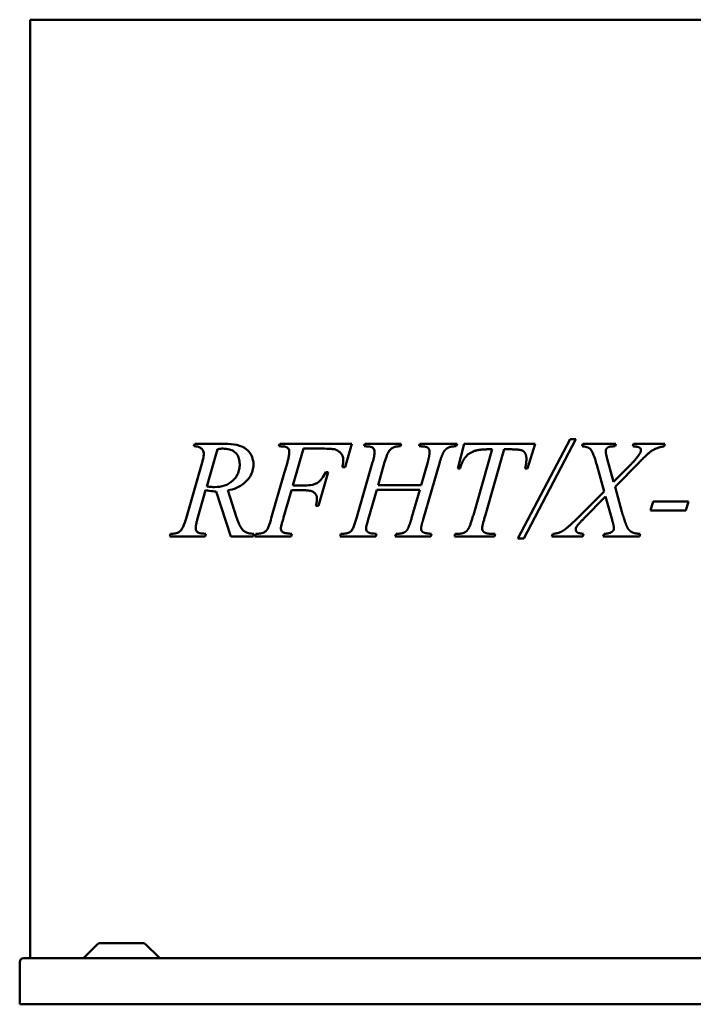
# Model space of a CAD drawing. Header units: millimetres. Extents: x 308 to 952, y 179 to 712.
# Tile 1 of 2: x 308 to 672, y 179 to 712. Entities that reach past the tile are written whole.
import ezdxf

# ---------------------------------------------------------------- set-up
doc = ezdxf.new("R2010")
doc.units = ezdxf.units.MM
doc.header["$LTSCALE"] = 3
doc.layers.add('Widoczne (ISO)', color=7, linetype='Continuous', lineweight=50)

msp = doc.modelspace()

# ---------------------------------------------------------------- linework, layer by layer
at = {"layer": 'Widoczne (ISO)'}
for p, q in [((313.92, 711.5), (313.92, 204.5)), ((313.92, 711.5), (338.23, 711.5)), ((450.83, 711.5), (338.23, 711.5)), ((450.83, 711.5), (509.52, 711.5)), ((667.03, 711.5), (509.52, 711.5)), ((667.03, 711.5), (725.72, 711.5)), ((577.31, 431.2), (605.53, 484.8)), ((608.64, 484.8), (580.53, 431.2)), ((605.53, 484.8), (608.64, 484.8)), ((402.35, 481), (402.8, 482.35)), ((402.8, 482.35), (419.09, 482.35)), ((415.13, 479.45), (409.33, 459.31)), ((448.26, 481), (448.71, 482.35)), ((448.71, 482.35), (450.83, 482.35)), ((487.68, 482.35), (450.83, 482.35)), ((455.82, 459.84), (461.54, 479.73)), ((461.54, 479.73), (471.63, 479.73)), ((484, 469.72), (487.68, 482.35)), ((494.71, 482.35), (494.26, 481)), ((509.52, 482.35), (494.71, 482.35)), ((509.52, 482.35), (514.4, 482.35)), ((514.4, 482.35), (514.03, 481)), ((524.04, 481), (524.41, 482.35)), ((524.41, 482.35), (544.5, 482.35)), ((544.5, 482.35), (544.05, 481)), ((544.83, 469.07), (548.34, 482.35)), ((548.34, 482.35), (586.74, 482.35)), ((553.29, 443.87), (563.5, 479.36)), ((569.87, 479.36), (559.9, 444.03)), ((563.5, 479.36), (560.64, 479.36)), ((574, 479.36), (569.87, 479.36)), ((586.74, 482.35), (582.62, 469.07)), ((612.03, 481), (612.4, 482.35)), ((612.4, 482.35), (630.33, 482.35)), ((630.33, 482.35), (629.88, 481)), ((639.44, 481), (639.85, 482.35)), ((639.85, 482.35), (656.76, 482.35)), ((656.76, 482.35), (656.35, 481)), ((625.63, 474.14), (629.06, 461.8)), ((398.14, 442.07), (406.8, 472.3)), ((452.84, 472.3), (450.83, 465.3)), ((482.62, 469.72), (484, 469.72)), ((498.91, 472.42), (490.21, 442.19)), ((501.82, 460.04), (505.37, 472.46)), ((525.06, 460.04), (528.65, 472.42)), ((535.15, 472.42), (526.2, 441.46)), ((546.18, 469.07), (544.83, 469.07)), ((582.62, 469.07), (581.27, 469.07)), ((623.91, 456.65), (619.91, 471.07)), ((629.06, 461.8), (636.86, 469.64)), ((642.83, 472.26), (629.92, 459.1)), ((444.18, 442.15), (450.83, 465.3)), ((469.75, 448.85), (474.94, 467.03)), ((474.94, 467.03), (473.55, 467.03)), ((462.44, 459.84), (455.82, 459.84)), ((509.52, 460.04), (501.82, 460.04)), ((509.52, 460.04), (525.06, 460.04)), ((629.92, 459.1), (633.51, 445.62)), ((408.68, 457.22), (404.18, 441.33)), ((422.32, 432.35), (414.36, 456.65)), ((420.65, 457.22), (425.43, 442.56)), ((450.83, 442.51), (455.08, 457.22)), ((455.08, 457.22), (461.78, 457.22)), ((496.46, 441.46), (501.08, 457.51)), ((501.08, 457.51), (509.52, 457.51)), ((524.41, 457.51), (509.52, 457.51)), ((519.95, 442.19), (524.41, 457.51)), ((609.37, 442.03), (623.91, 456.65)), ((624.73, 453.92), (613.05, 442.03)), ((628.24, 441.29), (624.73, 453.92)), ((468.28, 448.85), (469.75, 448.85)), ((648.96, 446.28), (650.47, 451.18)), ((650.47, 451.18), (667.03, 451.18)), ((669.58, 451.18), (667.03, 451.18)), ((668.07, 446.28), (669.58, 451.18)), ((450.83, 442.51), (450.51, 441.42)), ((667.03, 446.28), (648.96, 446.28)), ((667.03, 446.28), (668.07, 446.28)), ((389.36, 432.35), (389.76, 433.69)), ((408.47, 432.35), (389.36, 432.35)), ((408.84, 433.69), (408.47, 432.35)), ((434.29, 432.35), (422.32, 432.35)), ((434.7, 433.69), (434.29, 432.35)), ((435.31, 432.35), (435.8, 433.69)), ((450.83, 432.35), (435.31, 432.35)), ((450.83, 432.35), (454.88, 432.35)), ((454.88, 432.35), (455.33, 433.69)), ((481.8, 433.69), (481.35, 432.35)), ((481.35, 432.35), (500.71, 432.35)), ((500.71, 432.35), (501, 433.69)), ((511.13, 432.35), (511.62, 433.69)), ((530.33, 432.35), (511.13, 432.35)), ((530.74, 433.69), (530.33, 432.35)), ((543.11, 432.35), (543.52, 433.69)), ((564.64, 432.35), (543.11, 432.35)), ((543.52, 433.69), (544.5, 433.69)), ((563.38, 433.69), (565.05, 433.69)), ((565.05, 433.69), (564.64, 432.35)), ((580.53, 431.2), (577.31, 431.2)), ((595.77, 432.35), (596.18, 433.69)), ((612.4, 432.35), (595.77, 432.35)), ((612.76, 433.69), (612.4, 432.35)), ((623.47, 432.35), (623.87, 433.69)), ((643.07, 432.35), (623.47, 432.35)), ((643.48, 433.69), (643.07, 432.35)), ((350.31, 212.06), (343.19, 204.94)), ((351.37, 212.5), (375.17, 212.5)), ((376.23, 212.06), (383.36, 204.94)), ((308.27, 179.5), (308.27, 202.2)), ((310.57, 204.5), (865.97, 204.5)), ((868.27, 179.5), (308.27, 179.5))]:
    msp.add_line(p, q, dxfattribs=at)
for centre, radius, start, end in [((351.37, 211), 1.5, 90, 135), ((375.17, 211), 1.5, 45, 90), ((310.57, 202.2), 2.3, 90, 180), ((342.13, 206), 1.5, 270, 315), ((384.42, 206), 1.5, 225, 270)]:
    msp.add_arc(centre, radius, start, end, dxfattribs=at)
for points, knots in [([(407.7, 477), (407.7, 477.35), (407.65, 477.7), (407.46, 478.36), (407.31, 478.65), (406.82, 479.42), (406.42, 479.76), (405.84, 480.25), (405.34, 480.5), (404.04, 480.93), (403.17, 481.01), (402.35, 481)], [0, 0, 0, 0, 0.107207, 0.107207, 0.214345, 0.214345, 0.420726, 0.420726, 1.078452, 1.078452, 2.129294, 2.129294, 2.129294, 2.129294]), ([(417.91, 479.73), (417.6, 479.73), (417.28, 479.72), (416.36, 479.64), (415.74, 479.55), (415.13, 479.45)], [0, 0, 0, 0, 0.1325161, 0.1325161, 0.3910583, 0.3910583, 0.3910583, 0.3910583]), ([(427.1, 471.28), (427.1, 472.34), (426.98, 473.39), (426.47, 475.16), (426.14, 475.85), (425.43, 476.9), (424.95, 477.52), (423.35, 478.68), (422.44, 479.06), (420.36, 479.62), (419.11, 479.73), (417.91, 479.73)], [0, 0, 0, 0, 0.319618, 0.319618, 0.572847, 0.572847, 0.756491, 0.756491, 0.947906, 0.947906, 1.19799, 1.19799, 1.19799, 1.19799]), ([(419.09, 482.35), (421.21, 482.35), (423.47, 482.19), (427.46, 481.29), (429.33, 480.57), (431.22, 479.01), (432.41, 478.01), (433.73, 475.55), (434.05, 474.7), (434.45, 472.9), (434.54, 472.02), (434.54, 471.11)], [0, 0, 0, 0, 0.895569, 0.895569, 1.71249, 1.71249, 1.940949, 1.940949, 2.046969, 2.046969, 2.144824, 2.144824, 2.144824, 2.144824]), ([(453.9, 478.02), (453.9, 478.34), (453.86, 478.65), (453.66, 479.28), (453.52, 479.52), (453.24, 479.92), (453.04, 480.11), (452.62, 480.41), (452.3, 480.6), (451.52, 480.81), (451.14, 480.86), (450.83, 480.9)], [0, 0, 0, 0, 0.0965001, 0.0965001, 0.2032923, 0.2032923, 0.363884, 0.363884, 0.5137558, 0.5137558, 0.6160786, 0.6160786, 0.6160786, 0.6160786]), ([(478.24, 479.36), (477.63, 479.51), (476.72, 479.58), (475.01, 479.7), (473.45, 479.73), (471.63, 479.73)], [0, 0, 0, 0, 0.2032312, 0.2032312, 0.7333205, 0.7333205, 0.7333205, 0.7333205]), ([(483.02, 473.48), (483.02, 474.29), (482.91, 475.1), (482.41, 476.4), (482.11, 476.89), (481.53, 477.52), (481.11, 477.96), (479.75, 478.84), (479.01, 479.15), (478.24, 479.36)], [0, 0, 0, 0, 0.2421883, 0.2421883, 0.42172, 0.42172, 0.5048234, 0.5048234, 0.5884356, 0.5884356, 0.5884356, 0.5884356]), ([(499.98, 478.02), (499.98, 478.41), (499.91, 478.81), (499.66, 479.42), (499.5, 479.72), (499.01, 480.21), (498.74, 480.38), (498.06, 480.71), (497.63, 480.81), (496.23, 480.96), (495.32, 481), (494.26, 481)], [0, 0, 0, 0, 0.1195275, 0.1195275, 0.2008682, 0.2008682, 0.2693951, 0.2693951, 0.3636708, 0.3636708, 0.4613656, 0.4613656, 0.4613656, 0.4613656]), ([(509.52, 480.05), (509.17, 479.85), (508.84, 479.62), (508.27, 479.12), (508.03, 478.85), (507.82, 478.55)], [0, 0, 0, 0, 0.1193359, 0.1193359, 0.2289607, 0.2289607, 0.2289607, 0.2289607]), ([(406.8, 472.3), (406.98, 472.9), (407.15, 473.53), (407.42, 474.68), (407.53, 475.25), (407.66, 476.18), (407.7, 476.6), (407.7, 477)], [0, 0, 0, 0, 0.1960139, 0.1960139, 0.36348, 0.36348, 0.4820677, 0.4820677, 0.4820677, 0.4820677]), ([(452.84, 472.3), (453.04, 472.99), (453.23, 473.7), (453.55, 475.09), (453.69, 475.8), (453.85, 476.99), (453.9, 477.51), (453.9, 478.02)], [0, 0, 0, 0, 0.2232365, 0.2232365, 0.4346557, 0.4346557, 0.585783, 0.585783, 0.585783, 0.585783]), ([(482.62, 469.72), (482.73, 470.38), (482.84, 471.07), (482.98, 472.3), (483.02, 472.91), (483.02, 473.48)], [0, 0, 0, 0, 0.2005868, 0.2005868, 0.3725453, 0.3725453, 0.3725453, 0.3725453]), ([(498.91, 472.42), (499.2, 473.42), (499.49, 474.51), (499.84, 476.31), (499.98, 477.22), (499.98, 478.02)], [0, 0, 0, 0, 0.3135996, 0.3135996, 0.5500829, 0.5500829, 0.5500829, 0.5500829]), ([(507.82, 478.55), (507.39, 477.91), (506.99, 477.05), (506.18, 475.03), (505.74, 473.68), (505.37, 472.46)], [0, 0, 0, 0, 0.2291364, 0.2291364, 0.5552129, 0.5552129, 0.5552129, 0.5552129]), ([(413.5, 458.98), (415.29, 458.98), (417.13, 459.2), (420.49, 460.31), (422.05, 461.17), (424.13, 463.17), (425.13, 464.28), (426.32, 466.69), (426.63, 467.6), (427.02, 469.46), (427.1, 470.36), (427.1, 471.28)], [0, 0, 0, 0, 0.759667, 0.759667, 1.464816, 1.464816, 1.825006, 1.825006, 2.01701, 2.01701, 2.188955, 2.188955, 2.188955, 2.188955]), ([(434.54, 471.11), (434.54, 469.97), (434.38, 468.88), (433.75, 466.7), (433.28, 465.68), (432, 463.6), (430.99, 462.34), (428.38, 460.05), (426.9, 459.18), (423.84, 457.9), (422.24, 457.49), (420.65, 457.22)], [0, 0, 0, 0, 0.342065, 0.342065, 0.705165, 0.705165, 1.167414, 1.167414, 1.661713, 1.661713, 2.161459, 2.161459, 2.161459, 2.161459]), ([(462.44, 459.84), (463.71, 459.84), (465.1, 459.92), (468.01, 460.55), (468.89, 461.09), (470.12, 461.98), (470.8, 462.75), (472.19, 464.59), (472.92, 465.83), (473.55, 467.03)], [0, 0, 0, 0, 0.465093, 0.465093, 1.046564, 1.046564, 1.982915, 1.982915, 3.258637, 3.258637, 3.258637, 3.258637]), ([(409.33, 459.31), (409.78, 459.25), (410.23, 459.19), (411.6, 459.05), (412.57, 458.98), (413.5, 458.98)], [0, 0, 0, 0, 0.1909538, 0.1909538, 0.5847846, 0.5847846, 0.5847846, 0.5847846]), ([(414.36, 456.65), (413.78, 456.64), (413.2, 456.66), (411.31, 456.77), (409.99, 456.95), (408.68, 457.22)], [0, 0, 0, 0, 0.2443945, 0.2443945, 0.8057891, 0.8057891, 0.8057891, 0.8057891]), ([(468.85, 452.49), (468.85, 453.1), (468.77, 453.71), (468.4, 454.74), (468.17, 455.14), (467.42, 456.03), (466.95, 456.29), (466.21, 456.67), (465.58, 456.85), (463.96, 457.17), (462.81, 457.22), (461.78, 457.22)], [0, 0, 0, 0, 0.184606, 0.184606, 0.3322, 0.3322, 0.555983, 0.555983, 1.183204, 1.183204, 2.312661, 2.312661, 2.312661, 2.312661]), ([(468.28, 448.85), (468.43, 449.42), (468.56, 450.02), (468.77, 451.21), (468.85, 451.87), (468.85, 452.49)], [0, 0, 0, 0, 0.1798538, 0.1798538, 0.3642345, 0.3642345, 0.3642345, 0.3642345]), ([(395.65, 435.94), (395.97, 436.42), (396.27, 437), (397.14, 438.92), (397.7, 440.59), (398.14, 442.07)], [0, 0, 0, 0, 0.2003644, 0.2003644, 0.6854062, 0.6854062, 0.6854062, 0.6854062]), ([(425.43, 442.56), (426.12, 440.48), (426.95, 438.39), (428.52, 435.91), (429.05, 435.41), (430.29, 434.58), (431.11, 434.28), (432.8, 433.86), (433.77, 433.74), (434.7, 433.69)], [0, 0, 0, 0, 0.690987, 0.690987, 1.1541, 1.1541, 1.776365, 1.776365, 2.51041, 2.51041, 2.51041, 2.51041]), ([(441.81, 435.9), (442.1, 436.34), (442.39, 436.93), (443.21, 438.9), (443.76, 440.68), (444.18, 442.15)], [0, 0, 0, 0, 0.1816276, 0.1816276, 0.6006534, 0.6006534, 0.6006534, 0.6006534]), ([(487.84, 435.9), (488.19, 436.44), (488.53, 437.21), (489.32, 439.24), (489.82, 440.84), (490.21, 442.19)], [0, 0, 0, 0, 0.1941798, 0.1941798, 0.5519249, 0.5519249, 0.5519249, 0.5519249]), ([(404.18, 441.33), (404.01, 440.77), (403.84, 440.19), (403.58, 439.1), (403.48, 438.57), (403.36, 437.64), (403.33, 437.21), (403.33, 436.8)], [0, 0, 0, 0, 0.1840836, 0.1840836, 0.3449241, 0.3449241, 0.469475, 0.469475, 0.469475, 0.469475]), ([(403.33, 436.8), (403.33, 436.49), (403.36, 436.19), (403.53, 435.64), (403.63, 435.41), (403.95, 434.94), (404.16, 434.73), (404.39, 434.55)], [0, 0, 0, 0, 0.0933931, 0.0933931, 0.1769375, 0.1769375, 0.2867468, 0.2867468, 0.2867468, 0.2867468]), ([(450.51, 441.42), (450.31, 440.79), (450.1, 440.12), (449.75, 438.89), (449.57, 438.2), (449.38, 437.19), (449.32, 436.81), (449.32, 436.51)], [0, 0, 0, 0, 0.2068322, 0.2068322, 0.3964417, 0.3964417, 0.5172767, 0.5172767, 0.5172767, 0.5172767]), ([(449.32, 436.51), (449.32, 436.27), (449.35, 436.04), (449.48, 435.61), (449.57, 435.42), (449.82, 435.05), (450, 434.87), (450.34, 434.61), (450.53, 434.49), (450.83, 434.38)], [0, 0, 0, 0, 0.0723038, 0.0723038, 0.139861, 0.139861, 0.2287148, 0.2287148, 0.3059163, 0.3059163, 0.3059163, 0.3059163]), ([(496.46, 441.46), (496.19, 440.57), (495.9, 439.59), (495.54, 437.94), (495.4, 437.15), (495.4, 436.51)], [0, 0, 0, 0, 0.2789771, 0.2789771, 0.5047558, 0.5047558, 0.5047558, 0.5047558]), ([(495.4, 436.51), (495.4, 436.18), (495.45, 435.86), (495.67, 435.3), (495.82, 435.08), (496.3, 434.59), (496.6, 434.45), (497.57, 434.04), (499.08, 433.82), (501, 433.69)], [0, 0, 0, 0, 0.098724, 0.098724, 0.179555, 0.179555, 0.305652, 0.305652, 1.090948, 1.090948, 1.090948, 1.090948]), ([(389.76, 433.69), (390.19, 433.71), (390.63, 433.74), (391.44, 433.82), (391.85, 433.86), (392.65, 434), (393.1, 434.11), (393.44, 434.27)], [0, 0, 0, 0, 0.1806675, 0.1806675, 0.344357, 0.344357, 0.5238597, 0.5238597, 0.5238597, 0.5238597]), ([(393.44, 434.27), (393.73, 434.38), (394.01, 434.52), (394.55, 434.84), (394.8, 435.02), (395.26, 435.44), (395.47, 435.67), (395.65, 435.94)], [0, 0, 0, 0, 0.1259411, 0.1259411, 0.2457996, 0.2457996, 0.3569206, 0.3569206, 0.3569206, 0.3569206]), ([(404.39, 434.55), (404.54, 434.45), (404.75, 434.36), (405.37, 434.15), (405.91, 434.04), (407.14, 433.85), (408.05, 433.76), (408.84, 433.69)], [0, 0, 0, 0, 0.0722437, 0.0722437, 0.2316452, 0.2316452, 0.5223508, 0.5223508, 0.5223508, 0.5223508]), ([(435.8, 433.69), (436.26, 433.71), (436.73, 433.73), (437.58, 433.79), (438, 433.83), (438.83, 433.96), (439.3, 434.06), (439.64, 434.23)], [0, 0, 0, 0, 0.1930939, 0.1930939, 0.3614472, 0.3614472, 0.5443663, 0.5443663, 0.5443663, 0.5443663]), ([(439.64, 434.23), (439.92, 434.34), (440.21, 434.48), (440.73, 434.8), (440.98, 434.98), (441.43, 435.4), (441.63, 435.63), (441.81, 435.9)], [0, 0, 0, 0, 0.1245874, 0.1245874, 0.2421662, 0.2421662, 0.3519558, 0.3519558, 0.3519558, 0.3519558]), ([(450.83, 434.38), (451.38, 434.17), (452.08, 434.05), (453.37, 433.84), (454.36, 433.75), (455.33, 433.69)], [0, 0, 0, 0, 0.2418395, 0.2418395, 0.7925035, 0.7925035, 0.7925035, 0.7925035]), ([(481.8, 433.69), (482.31, 433.71), (482.84, 433.73), (484.12, 433.84), (485.12, 433.96), (485.68, 434.23)], [0, 0, 0, 0, 0.1630472, 0.1630472, 0.4082142, 0.4082142, 0.4082142, 0.4082142]), ([(485.68, 434.23), (486.04, 434.39), (486.4, 434.58), (487.16, 435.1), (487.55, 435.46), (487.84, 435.9)], [0, 0, 0, 0, 0.1241, 0.1241, 0.284571, 0.284571, 0.284571, 0.284571])]:
    msp.add_open_spline(points, degree=3, knots=knots, dxfattribs=at)
for points, degree in [([(450.83, 480.9), (450, 480.98), (449.01, 481), (448.26, 481)], 3), ([(510.35, 480.47), (509.9, 480.27), (509.52, 480.05)], 2), ([(514.03, 481), (511.54, 481.04), (510.35, 480.47)], 2), ([(529.67, 478.02), (529.67, 478.96), (528.78, 480.34), (526.86, 481), (524.04, 481)], 2), ([(540.25, 480.47), (538.46, 479.69), (537.64, 478.51)], 2), ([(544.05, 481), (541.48, 481.04), (540.25, 480.47)], 2), ([(560.64, 479.36), (556.15, 479.36), (550.63, 477.16), (547.24, 472.95), (546.18, 469.07)], 2), ([(580.33, 478.34), (579.1, 479.36), (574, 479.36)], 2), ([(619.91, 471.07), (618.07, 477.73), (615.38, 480.79), (612.03, 481)], 2), ([(629.88, 481), (627.43, 481), (625.67, 480.39), (624.77, 479.08), (624.77, 478.26)], 2), ([(643.16, 480.22), (642.17, 480.88), (639.44, 481)], 2), ([(656.35, 481), (652.8, 480.47), (647.44, 477.2), (642.83, 472.26)], 2), ([(643.85, 478.87), (643.85, 479.73), (643.16, 480.22)], 2), ([(643.24, 477.12), (643.85, 478.1), (643.85, 478.87)], 2), ([(528.65, 472.42), (529.67, 476.01), (529.67, 478.02)], 2), ([(537.64, 478.51), (536.41, 476.75), (535.15, 472.42)], 2), ([(581.96, 474.26), (581.96, 476.95), (580.33, 478.34)], 2), ([(581.27, 469.07), (581.96, 471.97), (581.96, 474.26)], 2), ([(624.77, 478.26), (624.77, 477.36), (625.63, 474.14)], 2), ([(636.86, 469.64), (641.48, 474.26), (643.24, 477.12)], 2), ([(517.58, 435.9), (518.56, 437.37), (519.95, 442.19)], 2), ([(548.91, 434.63), (549.98, 435.25), (551.73, 438.51), (553.29, 443.87)], 2), ([(559.9, 444.03), (558.02, 438.07), (558.02, 436.68)], 2), ([(601.33, 435.12), (604.23, 436.88), (609.37, 442.03)], 2), ([(613.05, 442.03), (609.62, 438.51), (608.96, 437.41)], 2), ([(633.51, 445.62), (634.05, 443.7), (635.43, 439.7)], 2), ([(526.2, 441.46), (525.1, 438.02), (525.1, 436.51)], 2), ([(525.1, 436.51), (525.1, 435.25), (527.06, 433.94), (530.74, 433.69)], 2), ([(558.02, 436.68), (558.02, 435.37), (560.39, 433.69), (563.38, 433.69)], 2), ([(608.96, 437.41), (608.56, 436.76), (608.56, 436.15)], 2), ([(629.23, 436.76), (629.23, 437.78), (628.24, 441.29)], 2), ([(628.24, 434.84), (629.23, 435.57), (629.23, 436.76)], 2), ([(635.43, 439.7), (636.29, 437.08), (638.09, 434.96), (640.79, 433.82), (643.48, 433.69)], 2), ([(511.62, 433.69), (514.52, 433.78), (515.46, 434.23)], 2), ([(515.46, 434.23), (516.93, 434.88), (517.58, 435.9)], 2), ([(544.5, 433.69), (547.36, 433.69), (548.91, 434.63)], 2), ([(596.18, 433.69), (599.32, 433.98), (601.33, 435.12)], 2), ([(608.56, 436.15), (608.56, 435.04), (609.66, 434.31)], 2), ([(609.66, 434.31), (610.15, 434.02), (612.76, 433.69)], 2), ([(623.87, 433.69), (626.9, 433.82), (628.24, 434.84)], 2)]:
    msp.add_open_spline(points, degree=degree, dxfattribs=at)

doc.saveas('drawing.dxf')
